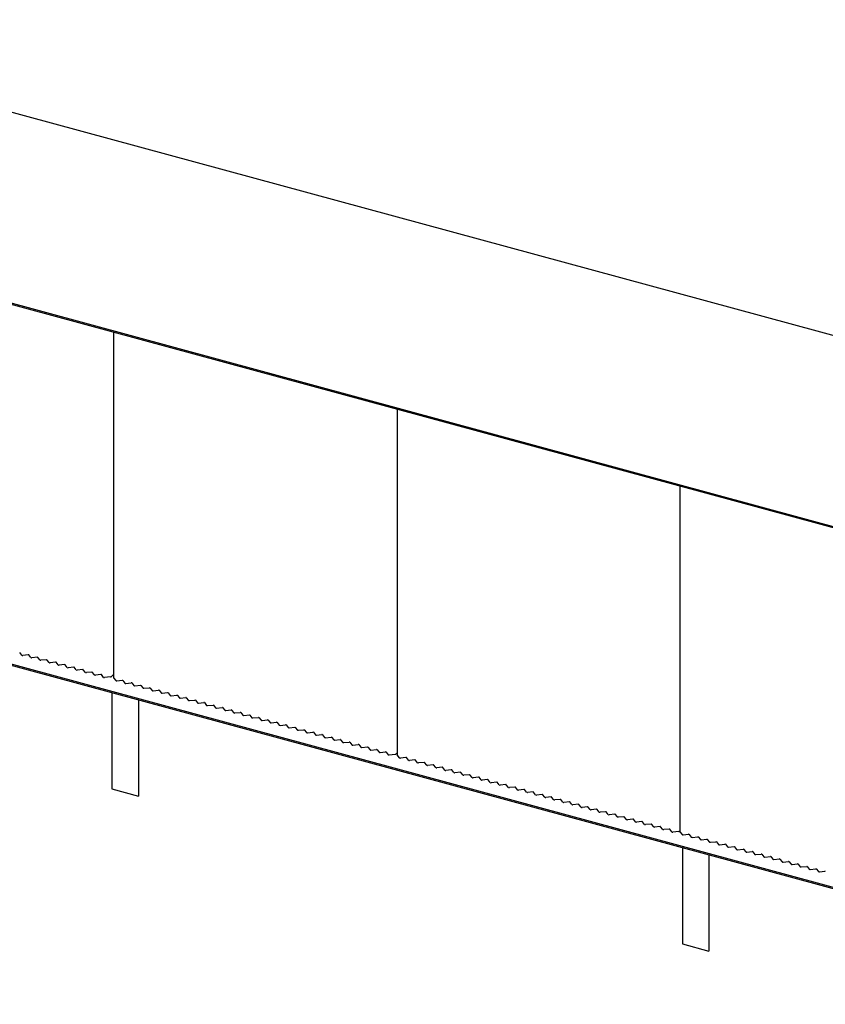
# Model space of a CAD drawing. Header units: millimetres. Extents: x 100 to 8300, y 100 to 5840.
# Tile 7 of 9: x 6007 to 7145, y 1569 to 2959. Entities that reach past the tile are written whole.
import ezdxf

# ---------------------------------------------------------------- set-up
doc = ezdxf.new("R2010")
doc.units = ezdxf.units.MM
doc.header["$LTSCALE"] = 20

msp = doc.modelspace()

# ---------------------------------------------------------------- linework, layer by layer
for p, q in [((7973.73, 2290.8), (5515.23, 2958.97)), ((5299.15, 2748.07), (7757.65, 2079.9)), ((5299.15, 2746.36), (7757.65, 2078.19)), ((6139.7, 2517.91), (6139.7, 2029.98)), ((6540.34, 2409.03), (6540.34, 1921.09)), ((6939.65, 2300.5), (6939.65, 1812.57)), ((5299.15, 2238.49), (7757.65, 1570.32)), ((5299.15, 2236.77), (7757.65, 1568.6)), ((6010.44, 2061.69), (6007.4, 2065.46)), ((6019.55, 2062.16), (6011.79, 2061.32)), ((6023.26, 2058.21), (6020.22, 2061.97)), ((6032.37, 2058.67), (6024.62, 2057.84)), ((6036.09, 2054.72), (6033.05, 2058.49)), ((6045.2, 2055.19), (6037.44, 2054.35)), ((6048.91, 2051.24), (6045.87, 2055)), ((6058.02, 2051.7), (6050.27, 2050.87)), ((6061.74, 2047.75), (6058.7, 2051.52)), ((6070.84, 2048.22), (6063.09, 2047.38)), ((6074.56, 2044.26), (6071.52, 2048.03)), ((6083.67, 2044.73), (6075.91, 2043.9)), ((6087.38, 2040.78), (6084.34, 2044.55)), ((6096.49, 2041.25), (6088.74, 2040.41)), ((6100.21, 2037.29), (6097.17, 2041.06)), ((6109.32, 2037.76), (6101.56, 2036.93)), ((6113.03, 2033.81), (6109.99, 2037.58)), ((6122.14, 2034.27), (6114.39, 2033.44)), ((6125.86, 2030.32), (6122.82, 2034.09)), ((6135.66, 2030.86), (6127.21, 2029.96)), ((6139.7, 2034.33), (6136.48, 2031.18)), ((6139.79, 2029.74), (6143.1, 2025.64)), ((6144.46, 2025.27), (6152.21, 2026.1)), ((6152.89, 2025.92), (6155.93, 2022.15)), ((6157.28, 2021.78), (6165.03, 2022.62)), ((6165.71, 2022.43), (6168.75, 2018.67)), ((6170.1, 2018.3), (6177.86, 2019.13)), ((6178.53, 2018.95), (6181.57, 2015.18)), ((6137.7, 2008.87), (6137.7, 1872.82)), ((6182.93, 2014.81), (6190.68, 2015.65)), ((6191.36, 2015.46), (6194.4, 2011.7)), ((6195.75, 2011.33), (6203.51, 2012.16)), ((6204.18, 2011.98), (6207.22, 2008.21)), ((6208.58, 2007.84), (6216.33, 2008.68)), ((6217.01, 2008.49), (6220.05, 2004.72)), ((6221.4, 2004.36), (6229.15, 2005.19)), ((6229.83, 2005.01), (6232.87, 2001.24)), ((6175.22, 1998.67), (6175.22, 1862.63)), ((6234.22, 2000.87), (6241.98, 2001.71)), ((6242.65, 2001.52), (6245.69, 1997.75)), ((6247.05, 1997.39), (6254.8, 1998.22)), ((6255.48, 1998.04), (6258.52, 1994.27)), ((6259.87, 1993.9), (6267.63, 1994.73)), ((6268.3, 1994.55), (6271.34, 1990.78)), ((6272.7, 1990.42), (6280.45, 1991.25)), ((6281.13, 1991.07), (6284.17, 1987.3)), ((6285.52, 1986.93), (6293.27, 1987.76)), ((6293.95, 1987.58), (6296.99, 1983.81)), ((6298.34, 1983.44), (6306.1, 1984.28)), ((6306.78, 1984.09), (6309.82, 1980.33)), ((6311.17, 1979.96), (6318.92, 1980.79)), ((6319.6, 1980.61), (6322.64, 1976.84)), ((6323.99, 1976.47), (6331.75, 1977.31)), ((6332.42, 1977.12), (6335.46, 1973.36)), ((6336.82, 1972.99), (6344.57, 1973.82)), ((6345.25, 1973.64), (6348.29, 1969.87)), ((6349.64, 1969.5), (6357.39, 1970.34)), ((6358.07, 1970.15), (6361.11, 1966.39)), ((6362.46, 1966.02), (6370.22, 1966.85)), ((6370.9, 1966.67), (6373.94, 1962.9)), ((6375.29, 1962.53), (6383.04, 1963.37)), ((6383.72, 1963.18), (6386.76, 1959.42)), ((6388.11, 1959.05), (6395.87, 1959.88)), ((6396.54, 1959.7), (6399.58, 1955.93)), ((6400.94, 1955.56), (6408.69, 1956.4)), ((6409.37, 1956.21), (6412.41, 1952.44)), ((6413.76, 1952.08), (6421.51, 1952.91)), ((6422.19, 1952.73), (6425.23, 1948.96)), ((6426.59, 1948.59), (6434.34, 1949.43)), ((6435.02, 1949.24), (6438.06, 1945.47)), ((6439.41, 1945.11), (6447.16, 1945.94)), ((6447.84, 1945.76), (6450.88, 1941.99)), ((6452.23, 1941.62), (6459.99, 1942.45)), ((6460.66, 1942.27), (6463.7, 1938.5)), ((6465.06, 1938.14), (6472.81, 1938.97)), ((6473.49, 1938.79), (6476.53, 1935.02)), ((6477.88, 1934.65), (6485.64, 1935.48)), ((6486.31, 1935.3), (6489.35, 1931.53)), ((6490.71, 1931.17), (6498.46, 1932)), ((6499.14, 1931.82), (6502.18, 1928.05)), ((6503.53, 1927.68), (6511.28, 1928.51)), ((6511.96, 1928.33), (6515, 1924.56)), ((6516.35, 1924.19), (6524.11, 1925.03)), ((6524.78, 1924.84), (6527.82, 1921.08)), ((6529.18, 1920.71), (6537.63, 1921.62)), ((6538.44, 1921.93), (6540.34, 1923.78)), ((6543.74, 1916.75), (6540.43, 1920.86)), ((6552.85, 1917.22), (6545.1, 1916.38)), ((6556.57, 1913.27), (6553.53, 1917.03)), ((6565.68, 1913.73), (6557.92, 1912.9)), ((6569.39, 1909.78), (6566.35, 1913.55)), ((6578.5, 1910.25), (6570.75, 1909.41)), ((6582.22, 1906.29), (6579.18, 1910.06)), ((6591.32, 1906.76), (6583.57, 1905.93)), ((6595.04, 1902.81), (6592, 1906.58)), ((6604.15, 1903.28), (6596.39, 1902.44)), ((6607.86, 1899.32), (6604.82, 1903.09)), ((6616.97, 1899.79), (6609.22, 1898.96)), ((6620.69, 1895.84), (6617.65, 1899.61)), ((6629.8, 1896.3), (6622.04, 1895.47)), ((6633.51, 1892.35), (6630.47, 1896.12)), ((6642.62, 1892.82), (6634.87, 1891.99)), ((6646.34, 1888.87), (6643.3, 1892.64)), ((6655.44, 1889.33), (6647.69, 1888.5)), ((6659.16, 1885.38), (6656.12, 1889.15)), ((6668.27, 1885.85), (6660.51, 1885.02)), ((6671.98, 1881.9), (6668.94, 1885.66)), ((6681.09, 1882.36), (6673.34, 1881.53)), ((6684.81, 1878.41), (6681.77, 1882.18)), ((6693.92, 1878.88), (6686.16, 1878.04)), ((6697.63, 1874.93), (6694.59, 1878.69)), ((6137.7, 1872.82), (6175.22, 1862.63)), ((6706.74, 1875.39), (6698.99, 1874.56)), ((6710.46, 1871.44), (6707.42, 1875.21)), ((6719.56, 1871.91), (6711.81, 1871.07)), ((6723.28, 1867.96), (6720.24, 1871.72)), ((6732.39, 1868.42), (6724.63, 1867.59)), ((6736.1, 1864.47), (6733.06, 1868.24)), ((6745.21, 1864.94), (6737.46, 1864.1)), ((6748.93, 1860.99), (6745.89, 1864.75)), ((6758.04, 1861.45), (6750.28, 1860.62)), ((6761.75, 1857.5), (6758.71, 1861.27)), ((6770.86, 1857.97), (6763.11, 1857.13)), ((6774.58, 1854.02), (6771.54, 1857.78)), ((6783.68, 1854.48), (6775.93, 1853.65)), ((6787.4, 1850.53), (6784.36, 1854.3)), ((6796.51, 1851), (6788.75, 1850.16)), ((6800.23, 1847.04), (6797.18, 1850.81)), ((6809.33, 1847.51), (6801.58, 1846.68)), ((6813.05, 1843.56), (6810.01, 1847.33)), ((6822.16, 1844.03), (6814.4, 1843.19)), ((6825.87, 1840.07), (6822.83, 1843.84)), ((6834.98, 1840.54), (6827.23, 1839.71)), ((6838.7, 1836.59), (6835.66, 1840.36)), ((6847.8, 1837.05), (6840.05, 1836.22)), ((6851.52, 1833.1), (6848.48, 1836.87)), ((6860.63, 1833.57), (6852.87, 1832.74)), ((6864.35, 1829.62), (6861.31, 1833.39)), ((6873.45, 1830.08), (6865.7, 1829.25)), ((6877.17, 1826.13), (6874.13, 1829.9)), ((6886.28, 1826.6), (6878.52, 1825.76)), ((6889.99, 1822.65), (6886.95, 1826.41)), ((6899.1, 1823.11), (6891.35, 1822.28)), ((6902.82, 1819.16), (6899.78, 1822.93)), ((6911.92, 1819.63), (6904.17, 1818.79)), ((6915.64, 1815.68), (6912.6, 1819.44)), ((6924.75, 1816.14), (6916.99, 1815.31)), ((6928.47, 1812.19), (6925.43, 1815.96)), ((6938.27, 1812.73), (6929.82, 1811.82)), ((6939.65, 1813.6), (6939.08, 1813.05)), ((6939.75, 1812.33), (6943.06, 1808.23)), ((6944.41, 1807.86), (6952.17, 1808.69)), ((6952.84, 1808.51), (6955.88, 1804.74)), ((6957.24, 1804.37), (6964.99, 1805.21)), ((6965.67, 1805.02), (6968.71, 1801.25)), ((6970.06, 1800.89), (6977.81, 1801.72)), ((6978.49, 1801.54), (6981.53, 1797.77)), ((6982.88, 1797.4), (6990.64, 1798.24)), ((6991.31, 1798.05), (6994.35, 1794.28)), ((6995.71, 1793.92), (7003.46, 1794.75)), ((7004.14, 1794.57), (7007.18, 1790.8)), ((6943.35, 1789.91), (6943.35, 1653.86)), ((6980.88, 1779.71), (6980.88, 1643.67)), ((7008.53, 1790.43), (7016.29, 1791.26)), ((7016.96, 1791.08), (7020, 1787.31)), ((7021.36, 1786.95), (7029.11, 1787.78)), ((7029.79, 1787.6), (7032.83, 1783.83)), ((7034.18, 1783.46), (7041.93, 1784.29)), ((7042.61, 1784.11), (7045.65, 1780.34)), ((7047, 1779.98), (7054.76, 1780.81)), ((7055.43, 1780.62), (7058.48, 1776.86)), ((7059.83, 1776.49), (7067.58, 1777.32)), ((7068.26, 1777.14), (7071.3, 1773.37)), ((7072.65, 1773), (7080.41, 1773.84)), ((7081.08, 1773.65), (7084.12, 1769.89)), ((7085.48, 1769.52), (7093.23, 1770.35)), ((7093.91, 1770.17), (7096.95, 1766.4)), ((7098.3, 1766.03), (7106.05, 1766.87)), ((7106.73, 1766.68), (7109.77, 1762.92)), ((7111.12, 1762.55), (7118.88, 1763.38)), ((7119.56, 1763.2), (7122.6, 1759.43)), ((7123.95, 1759.06), (7131.7, 1759.9)), ((7132.38, 1759.71), (7135.42, 1755.95)), ((7136.77, 1755.58), (7144.53, 1756.41)), ((6943.35, 1653.86), (6980.88, 1643.67))]:
    msp.add_line(p, q)
for centre, radius, start, end in [((6011.5, 2062.92), 1.63, 229.2337, 280.35728), ((6019.69, 2061.36), 0.813, 49.2337, 100.35728), ((6024.32, 2059.44), 1.63, 229.2337, 280.35728), ((6032.52, 2057.87), 0.813, 49.2337, 100.35728), ((6037.15, 2055.95), 1.63, 229.2337, 280.35728), ((6045.34, 2054.39), 0.813, 49.2337, 100.35728), ((6049.97, 2052.47), 1.63, 229.2337, 280.35728), ((6058.17, 2050.9), 0.813, 49.2337, 100.35728), ((6062.8, 2048.98), 1.63, 229.2337, 280.35728), ((6070.99, 2047.42), 0.813, 49.2337, 100.35728), ((6075.62, 2045.5), 1.63, 229.2337, 280.35728), ((6083.81, 2043.93), 0.813, 49.2337, 100.35728), ((6088.45, 2042.01), 1.63, 229.2337, 280.35728), ((6096.64, 2040.45), 0.813, 49.2337, 100.35728), ((6101.27, 2038.52), 1.63, 229.2337, 280.35728), ((6109.46, 2036.96), 0.813, 49.2337, 100.35728), ((6114.09, 2035.04), 1.63, 229.2337, 280.35728), ((6122.29, 2033.48), 0.813, 49.2337, 100.35728), ((6126.92, 2031.55), 1.63, 229.2337, 280.35728), ((6135.58, 2032.27), 1.41, 273.13834, 309.26446), ((6140.07, 2029.99), 0.375, 181.34293, 221.0128), ((6144.16, 2026.87), 1.63, 229.2337, 280.35728), ((6152.36, 2025.3), 0.813, 49.2337, 100.35728), ((6156.99, 2023.38), 1.63, 229.2337, 280.35728), ((6165.18, 2021.82), 0.813, 49.2337, 100.35728), ((6169.81, 2019.9), 1.63, 229.2337, 280.35728), ((6178, 2018.33), 0.813, 49.2337, 100.35728), ((6182.64, 2016.41), 1.63, 229.2337, 280.35728), ((6190.83, 2014.85), 0.813, 49.2337, 100.35728), ((6195.46, 2012.93), 1.63, 229.2337, 280.35728), ((6203.65, 2011.36), 0.813, 49.2337, 100.35728), ((6208.28, 2009.44), 1.63, 229.2337, 280.35728), ((6216.48, 2007.88), 0.813, 49.2337, 100.35728), ((6221.11, 2005.96), 1.63, 229.2337, 280.35728), ((6229.3, 2004.39), 0.813, 49.2337, 100.35728), ((6233.93, 2002.47), 1.63, 229.2337, 280.35728), ((6242.12, 2000.91), 0.813, 49.2337, 100.35728), ((6246.76, 1998.98), 1.63, 229.2337, 280.35728), ((6254.95, 1997.42), 0.813, 49.2337, 100.35728), ((6259.58, 1995.5), 1.63, 229.2337, 280.35728), ((6267.77, 1993.94), 0.813, 49.2337, 100.35728), ((6272.4, 1992.01), 1.63, 229.2337, 280.35728), ((6280.6, 1990.45), 0.813, 49.2337, 100.35728), ((6285.23, 1988.53), 1.63, 229.2337, 280.35728), ((6293.42, 1986.96), 0.813, 49.2337, 100.35728), ((6298.05, 1985.04), 1.63, 229.2337, 280.35728), ((6306.24, 1983.48), 0.813, 49.2337, 100.35728), ((6310.88, 1981.56), 1.63, 229.2337, 280.35728), ((6319.07, 1979.99), 0.813, 49.2337, 100.35728), ((6323.7, 1978.07), 1.63, 229.2337, 280.35728), ((6331.89, 1976.51), 0.813, 49.2337, 100.35728), ((6336.52, 1974.59), 1.63, 229.2337, 280.35728), ((6344.72, 1973.02), 0.813, 49.2337, 100.35728), ((6349.35, 1971.1), 1.63, 229.2337, 280.35728), ((6357.54, 1969.54), 0.813, 49.2337, 100.35728), ((6362.17, 1967.62), 1.63, 229.2337, 280.35728), ((6370.36, 1966.05), 0.813, 49.2337, 100.35728), ((6375, 1964.13), 1.63, 229.2337, 280.35728), ((6383.19, 1962.57), 0.813, 49.2337, 100.35728), ((6387.82, 1960.65), 1.63, 229.2337, 280.35728), ((6396.01, 1959.08), 0.813, 49.2337, 100.35728), ((6400.64, 1957.16), 1.63, 229.2337, 280.35728), ((6408.84, 1955.6), 0.813, 49.2337, 100.35728), ((6413.47, 1953.68), 1.63, 229.2337, 280.35728), ((6421.66, 1952.11), 0.813, 49.2337, 100.35728), ((6426.29, 1950.19), 1.63, 229.2337, 280.35728), ((6434.49, 1948.63), 0.813, 49.2337, 100.35728), ((6439.12, 1946.71), 1.63, 229.2337, 280.35728), ((6447.31, 1945.14), 0.813, 49.2337, 100.35728), ((6451.94, 1943.22), 1.63, 229.2337, 280.35728), ((6460.13, 1941.66), 0.813, 49.2337, 100.35728), ((6464.77, 1939.73), 1.63, 229.2337, 280.35728), ((6472.96, 1938.17), 0.813, 49.2337, 100.35728), ((6477.59, 1936.25), 1.63, 229.2337, 280.35728), ((6485.78, 1934.68), 0.813, 49.2337, 100.35728), ((6490.41, 1932.76), 1.63, 229.2337, 280.35728), ((6498.61, 1931.2), 0.813, 49.2337, 100.35728), ((6503.24, 1929.28), 1.63, 229.2337, 280.35728), ((6511.43, 1927.71), 0.813, 49.2337, 100.35728), ((6516.06, 1925.79), 1.63, 229.2337, 280.35728), ((6524.25, 1924.23), 0.813, 49.2337, 100.35728), ((6528.89, 1922.31), 1.63, 229.2337, 280.35728), ((6537.55, 1923.03), 1.41, 273.13834, 309.26446), ((6540.71, 1921.1), 0.375, 181.34293, 221.0128), ((6544.8, 1917.98), 1.63, 229.2337, 280.35728), ((6553, 1916.42), 0.813, 49.2337, 100.35728), ((6557.63, 1914.5), 1.63, 229.2337, 280.35728), ((6565.82, 1912.93), 0.813, 49.2337, 100.35728), ((6570.45, 1911.01), 1.63, 229.2337, 280.35728), ((6578.65, 1909.45), 0.813, 49.2337, 100.35728), ((6583.28, 1907.53), 1.63, 229.2337, 280.35728), ((6591.47, 1905.96), 0.813, 49.2337, 100.35728), ((6596.1, 1904.04), 1.63, 229.2337, 280.35728), ((6604.29, 1902.48), 0.813, 49.2337, 100.35728), ((6608.93, 1900.55), 1.63, 229.2337, 280.35728), ((6617.12, 1898.99), 0.813, 49.2337, 100.35728), ((6621.75, 1897.07), 1.63, 229.2337, 280.35728), ((6629.94, 1895.51), 0.813, 49.2337, 100.35728), ((6634.57, 1893.58), 1.63, 229.2337, 280.35728), ((6642.77, 1892.02), 0.813, 49.2337, 100.35728), ((6647.4, 1890.1), 1.63, 229.2337, 280.35728), ((6655.59, 1888.53), 0.813, 49.2337, 100.35728), ((6660.22, 1886.61), 1.63, 229.2337, 280.35728), ((6668.41, 1885.05), 0.813, 49.2337, 100.35728), ((6673.05, 1883.13), 1.63, 229.2337, 280.35728), ((6681.24, 1881.56), 0.813, 49.2337, 100.35728), ((6685.87, 1879.64), 1.63, 229.2337, 280.35728), ((6694.06, 1878.08), 0.813, 49.2337, 100.35728), ((6698.69, 1876.16), 1.63, 229.2337, 280.35728), ((6706.89, 1874.59), 0.813, 49.2337, 100.35728), ((6711.52, 1872.67), 1.63, 229.2337, 280.35728), ((6719.71, 1871.11), 0.813, 49.2337, 100.35728), ((6724.34, 1869.19), 1.63, 229.2337, 280.35728), ((6732.53, 1867.62), 0.813, 49.2337, 100.35728), ((6737.17, 1865.7), 1.63, 229.2337, 280.35728), ((6745.36, 1864.14), 0.813, 49.2337, 100.35728), ((6749.99, 1862.22), 1.63, 229.2337, 280.35728), ((6758.18, 1860.65), 0.813, 49.2337, 100.35728), ((6762.81, 1858.73), 1.63, 229.2337, 280.35728), ((6771.01, 1857.17), 0.813, 49.2337, 100.35728), ((6775.64, 1855.25), 1.63, 229.2337, 280.35728), ((6783.83, 1853.68), 0.813, 49.2337, 100.35728), ((6788.46, 1851.76), 1.63, 229.2337, 280.35728), ((6796.65, 1850.2), 0.813, 49.2337, 100.35728), ((6801.29, 1848.28), 1.63, 229.2337, 280.35728), ((6809.48, 1846.71), 0.813, 49.2337, 100.35728), ((6814.11, 1844.79), 1.63, 229.2337, 280.35728), ((6822.3, 1843.23), 0.813, 49.2337, 100.35728), ((6826.93, 1841.3), 1.63, 229.2337, 280.35728), ((6835.13, 1839.74), 0.813, 49.2337, 100.35728), ((6839.76, 1837.82), 1.63, 229.2337, 280.35728), ((6847.95, 1836.26), 0.813, 49.2337, 100.35728), ((6852.58, 1834.33), 1.63, 229.2337, 280.35728), ((6860.77, 1832.77), 0.813, 49.2337, 100.35728), ((6865.41, 1830.85), 1.63, 229.2337, 280.35728), ((6873.6, 1829.28), 0.813, 49.2337, 100.35728), ((6878.23, 1827.36), 1.63, 229.2337, 280.35728), ((6886.42, 1825.8), 0.813, 49.2337, 100.35728), ((6891.05, 1823.88), 1.63, 229.2337, 280.35728), ((6899.25, 1822.31), 0.813, 49.2337, 100.35728), ((6903.88, 1820.39), 1.63, 229.2337, 280.35728), ((6912.07, 1818.83), 0.813, 49.2337, 100.35728), ((6916.7, 1816.91), 1.63, 229.2337, 280.35728), ((6924.89, 1815.34), 0.813, 49.2337, 100.35728), ((6929.53, 1813.42), 1.63, 229.2337, 280.35728), ((6938.19, 1814.14), 1.41, 273.13834, 309.26446), ((6940.03, 1812.58), 0.375, 181.34293, 221.0128), ((6944.12, 1809.46), 1.63, 229.2337, 280.35728), ((6952.31, 1807.89), 0.813, 49.2337, 100.35728), ((6956.94, 1805.97), 1.63, 229.2337, 280.35728), ((6965.14, 1804.41), 0.813, 49.2337, 100.35728), ((6969.77, 1802.49), 1.63, 229.2337, 280.35728), ((6977.96, 1800.92), 0.813, 49.2337, 100.35728), ((6982.59, 1799), 1.63, 229.2337, 280.35728), ((6990.78, 1797.44), 0.813, 49.2337, 100.35728), ((6995.42, 1795.52), 1.63, 229.2337, 280.35728), ((7003.61, 1793.95), 0.813, 49.2337, 100.35728), ((7008.24, 1792.03), 1.63, 229.2337, 280.35728), ((7016.43, 1790.47), 0.813, 49.2337, 100.35728), ((7021.06, 1788.54), 1.63, 229.2337, 280.35728), ((7029.26, 1786.98), 0.813, 49.2337, 100.35728), ((7033.89, 1785.06), 1.63, 229.2337, 280.35728), ((7042.08, 1783.49), 0.813, 49.2337, 100.35728), ((7046.71, 1781.57), 1.63, 229.2337, 280.35728), ((7054.9, 1780.01), 0.813, 49.2337, 100.35728), ((7059.54, 1778.09), 1.63, 229.2337, 280.35728), ((7067.73, 1776.52), 0.813, 49.2337, 100.35728), ((7072.36, 1774.6), 1.63, 229.2337, 280.35728), ((7080.55, 1773.04), 0.813, 49.2337, 100.35728), ((7085.18, 1771.12), 1.63, 229.2337, 280.35728), ((7093.38, 1769.55), 0.813, 49.2337, 100.35728), ((7098.01, 1767.63), 1.63, 229.2337, 280.35728), ((7106.2, 1766.07), 0.813, 49.2337, 100.35728), ((7110.83, 1764.15), 1.63, 229.2337, 280.35728), ((7119.02, 1762.58), 0.813, 49.2337, 100.35728), ((7123.66, 1760.66), 1.63, 229.2337, 280.35728), ((7131.85, 1759.1), 0.813, 49.2337, 100.35728), ((7136.48, 1757.18), 1.63, 229.2337, 280.35728), ((7144.67, 1755.61), 0.813, 49.2337, 100.35728)]:
    msp.add_arc(centre, radius, start, end)

doc.saveas('drawing.dxf')
